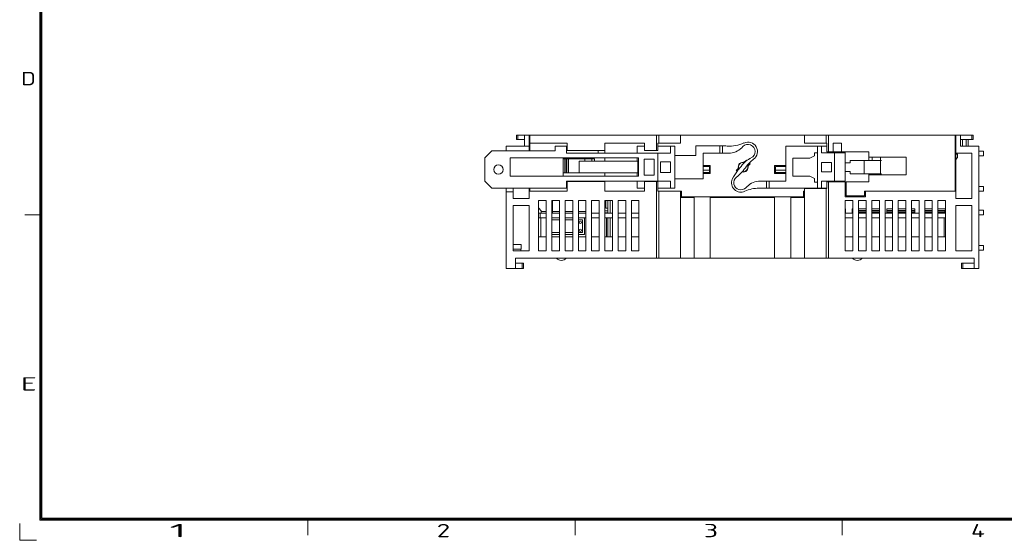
# Model space of a CAD drawing. Header units: inches. Extents: x 1106 to 1533, y 168 to 467.
# Tile 1 of 13: x 1106 to 1314, y 168 to 278. Entities that reach past the tile are written whole.
import ezdxf

# ---------------------------------------------------------------- set-up
doc = ezdxf.new("R2010")
doc.units = ezdxf.units.IN
doc.header["$LTSCALE"] = 23.1
doc.header["$MEASUREMENT"] = 0
doc.layers.get('0').update_dxf_attribs({"lineweight": 18})
for name, color, linetype, lineweight in [('1_27', 7, 'Continuous', 18), ('1_39', 7, 'Continuous', 18), ('1_50', 7, 'Continuous', 18), ('1_51', 7, 'Continuous', 18), ('1_52', 7, 'Continuous', 18), ('1_53', 7, 'Continuous', 18), ('1_54', 7, 'Continuous', 18), ('1_6', 7, 'Continuous', 18)]:
    doc.layers.add(name, color=color, linetype=linetype, lineweight=lineweight)
doc.styles.get("Standard").update_dxf_attribs({"font": 'isocp3.shx', "bigfont": 'gbcbig.shx'})

msp = doc.modelspace()

# ---------------------------------------------------------------- linework, layer by layer
for p, q in [((1109.91, 172.24), (1109.91, 463.1)), ((1110.13, 172.46), (1110.13, 462.87)), ((1110.36, 172.69), (1110.36, 462.65)), ((1110.13, 236.87), (1106.74, 236.87)), ((1105.67, 168), (1105.67, 171.53)), ((1528.46, 172.24), (1109.91, 172.24)), ((1528.23, 172.46), (1110.13, 172.46)), ((1528.01, 172.69), (1110.36, 172.69)), ((1166.63, 172.46), (1166.63, 169.07)), ((1223.13, 172.46), (1223.13, 169.07)), ((1279.63, 172.46), (1279.63, 169.07)), ((1105.67, 168), (1109.2, 168))]:
    msp.add_line(p, q)
at = {"color": 7, "linetype": 'Continuous'}
for p, q in [((1210.72, 252.84), (1210.72, 253.74)), ((1210.72, 253.74), (1307.32, 253.74)), ((1210.72, 252.84), (1212.42, 252.84)), ((1211.01, 253.74), (1211.01, 252.84)), ((1212.42, 253.74), (1212.42, 252.84)), ((1212.42, 251.44), (1212.42, 252.84)), ((1213.42, 253.74), (1213.42, 251.44)), ((1213.52, 250.44), (1213.52, 253.74)), ((1213.52, 252.04), (1221.42, 252.04)), ((1221.42, 252.04), (1221.42, 250.54)), ((1229.42, 249.94), (1229.42, 252.04)), ((1229.42, 252.04), (1237.82, 252.04)), ((1237.82, 250.54), (1237.82, 252.04)), ((1240.32, 250.54), (1240.32, 253.74)), ((1240.63, 252.04), (1240.63, 250.54)), ((1240.63, 252.04), (1245.42, 252.04)), ((1240.82, 252.04), (1240.82, 253.74)), ((1245.42, 252.04), (1245.42, 253.74)), ((1271.62, 252.04), (1271.62, 253.74)), ((1271.62, 252.04), (1276.39, 252.04)), ((1276.22, 252.04), (1276.22, 253.74)), ((1276.39, 252.04), (1276.39, 250.24)), ((1276.72, 253.74), (1276.72, 250.24)), ((1277.72, 250.24), (1277.72, 252.04)), ((1277.72, 252.04), (1279.47, 252.04)), ((1279.47, 252.04), (1279.47, 250.24)), ((1303.52, 253.74), (1303.52, 241.94)), ((1303.62, 240.34), (1303.62, 253.74)), ((1304.62, 251.44), (1304.62, 253.74)), ((1304.62, 252.84), (1307.32, 252.84)), ((1307.02, 252.84), (1307.02, 253.74)), ((1307.32, 253.74), (1307.32, 252.84)), ((1204.02, 248.94), (1205.52, 250.44)), ((1218.92, 250.44), (1205.52, 250.44)), ((1208.52, 251.44), (1208.52, 250.44)), ((1208.52, 251.44), (1213.42, 251.44)), ((1213.42, 251.44), (1213.42, 250.44)), ((1218.92, 251.44), (1218.92, 250.44)), ((1221.42, 251.44), (1218.92, 251.44)), ((1221.32, 251.44), (1221.32, 249.94)), ((1243.32, 249.94), (1221.32, 249.94)), ((1229.42, 250.54), (1221.42, 250.54)), ((1228.02, 249.94), (1228.02, 250.54)), ((1236.22, 251.44), (1236.22, 249.94)), ((1237.82, 251.44), (1236.22, 251.44)), ((1237.82, 250.54), (1240.63, 250.54)), ((1240.62, 249.94), (1240.62, 244.04)), ((1244.22, 251.44), (1240.63, 251.44)), ((1243.32, 251.44), (1243.32, 249.94)), ((1244.22, 242.54), (1244.22, 251.44)), ((1248.67, 249.44), (1248.67, 251.49)), ((1254.69, 251.49), (1248.67, 251.49)), ((1250.22, 244.54), (1250.22, 249.94)), ((1250.22, 249.94), (1255.56, 249.94)), ((1253.72, 251.49), (1253.72, 249.94)), ((1254.32, 249.94), (1254.32, 251.49)), ((1258.63, 251.35), (1258.39, 251.11)), ((1267.67, 251.44), (1267.67, 244.04)), ((1267.67, 251.44), (1276.39, 251.44)), ((1273.77, 250.04), (1273.77, 249.39)), ((1274.37, 250.04), (1273.77, 250.04)), ((1274.37, 242.54), (1274.37, 251.44)), ((1275.27, 249.99), (1275.27, 251.44)), ((1280.27, 249.99), (1275.27, 249.99)), ((1276.39, 250.24), (1285.22, 250.24)), ((1277.97, 243.99), (1277.97, 249.99)), ((1279.77, 250.24), (1279.77, 249.99)), ((1280.27, 240.74), (1280.27, 250.24)), ((1285.22, 248.39), (1285.22, 250.24)), ((1307.02, 249.94), (1303.62, 249.94)), ((1304.62, 251.44), (1308.52, 251.44)), ((1307.02, 240.34), (1307.02, 249.94)), ((1308.52, 251.44), (1308.52, 225.54)), ((1309.52, 250.39), (1308.52, 250.39)), ((1309.52, 250.39), (1309.52, 249.39)), ((1204.02, 248.94), (1204.02, 244.04)), ((1209.42, 245.09), (1209.42, 248.94)), ((1209.42, 248.94), (1236.52, 248.94)), ((1220.62, 248.94), (1220.62, 245.09)), ((1227.22, 248.74), (1220.62, 248.74)), ((1220.95, 248.74), (1220.95, 245.79)), ((1221.24, 248.74), (1221.24, 245.79)), ((1221.37, 248.74), (1221.37, 245.79)), ((1221.73, 248.74), (1221.73, 245.79)), ((1224.02, 245.79), (1224.02, 248.24)), ((1236.42, 248.24), (1224.02, 248.24)), ((1225.16, 248.74), (1225.16, 248.24)), ((1226.63, 248.74), (1226.63, 248.24)), ((1227.22, 248.74), (1227.22, 248.24)), ((1229.42, 248.94), (1229.42, 248.24)), ((1236.22, 248.24), (1236.22, 248.94)), ((1236.42, 245.79), (1236.42, 248.24)), ((1236.52, 248.94), (1236.52, 245.09)), ((1237.72, 248.69), (1237.72, 245.29)), ((1237.72, 248.69), (1239.82, 248.69)), ((1239.82, 248.69), (1239.82, 245.29)), ((1241.22, 248.14), (1241.22, 245.84)), ((1241.22, 248.14), (1243.32, 248.14)), ((1243.32, 248.14), (1243.32, 245.84)), ((1248.67, 249.44), (1244.22, 249.44)), ((1258.38, 247.98), (1258.41, 247.95)), ((1258.91, 248.01), (1259.34, 248.44)), ((1269.17, 245.09), (1269.17, 248.89)), ((1269.17, 248.89), (1272.77, 248.89)), ((1273.77, 249.39), (1272.77, 248.89)), ((1275.27, 245.99), (1275.27, 247.99)), ((1275.27, 247.99), (1277.37, 247.99)), ((1277.37, 245.99), (1277.37, 247.99)), ((1281.27, 247.89), (1280.27, 247.89)), ((1281.27, 248.39), (1281.27, 247.89)), ((1287.93, 248.39), (1281.27, 248.39)), ((1284.26, 245.59), (1284.26, 248.39)), ((1285.22, 249.09), (1293.12, 249.09)), ((1285.92, 249.09), (1285.92, 248.39)), ((1287.72, 249.09), (1287.72, 245.39)), ((1293.12, 249.09), (1293.12, 245.39)), ((1303.52, 249.24), (1303.62, 249.24)), ((1304.02, 249.74), (1303.62, 249.74)), ((1303.62, 248.64), (1304.02, 249.04)), ((1304.02, 249.04), (1304.02, 249.74)), ((1308.52, 249.39), (1309.52, 249.39)), ((1236.42, 245.79), (1220.62, 245.79)), ((1229.42, 245.79), (1229.42, 245.09)), ((1236.22, 245.09), (1236.22, 245.79)), ((1243.32, 245.84), (1241.22, 245.84)), ((1250.22, 247.34), (1251.72, 247.34)), ((1251.52, 247.14), (1250.22, 247.14)), ((1251.52, 246.34), (1250.22, 246.34)), ((1250.22, 245.84), (1251.52, 245.84)), ((1251.52, 245.64), (1251.52, 247.14)), ((1251.72, 247.34), (1251.72, 245.64)), ((1257.22, 246.31), (1257.65, 246.74)), ((1257.7, 247.24), (1257.68, 247.27)), ((1258.96, 245.99), (1258.93, 246.02)), ((1259.64, 246.73), (1259.66, 246.7)), ((1260.12, 247.66), (1259.69, 247.23)), ((1265.32, 245.64), (1265.32, 247.34)), ((1265.32, 247.34), (1267.67, 247.34)), ((1265.52, 247.14), (1265.52, 245.64)), ((1267.67, 247.14), (1265.52, 247.14)), ((1267.67, 246.34), (1265.52, 246.34)), ((1265.52, 245.84), (1267.67, 245.84)), ((1277.37, 245.99), (1275.27, 245.99)), ((1280.27, 246.09), (1281.27, 246.09)), ((1281.27, 246.09), (1281.27, 245.59)), ((1205.52, 242.54), (1204.02, 244.04)), ((1209.42, 245.09), (1236.52, 245.09)), ((1221.32, 244.04), (1221.32, 242.54)), ((1221.32, 244.04), (1243.32, 244.04)), ((1221.42, 243.94), (1221.42, 241.94)), ((1229.42, 243.94), (1221.42, 243.94)), ((1228.02, 243.94), (1228.02, 244.04)), ((1229.42, 241.94), (1229.42, 244.04)), ((1236.22, 244.04), (1236.22, 242.54)), ((1237.72, 245.29), (1239.82, 245.29)), ((1237.82, 243.94), (1237.82, 241.94)), ((1237.82, 243.94), (1240.63, 243.94)), ((1240.32, 227.74), (1240.32, 243.94)), ((1240.63, 241.94), (1240.63, 243.94)), ((1243.32, 244.04), (1243.32, 242.54)), ((1244.22, 244.54), (1250.22, 244.54)), ((1251.72, 245.64), (1250.22, 245.64)), ((1262.32, 244.04), (1267.67, 244.04)), ((1263.57, 244.04), (1263.57, 242.54)), ((1264.17, 242.54), (1264.17, 244.04)), ((1267.67, 245.64), (1265.32, 245.64)), ((1272.77, 245.09), (1269.17, 245.09)), ((1272.77, 245.09), (1273.77, 244.59)), ((1273.77, 244.59), (1273.77, 243.84)), ((1273.77, 243.84), (1274.37, 243.84)), ((1275.27, 242.54), (1275.27, 243.99)), ((1275.27, 243.99), (1280.27, 243.99)), ((1276.39, 242.44), (1276.39, 243.89)), ((1276.39, 243.89), (1280.27, 243.89)), ((1276.72, 227.74), (1276.72, 243.89)), ((1279.77, 243.99), (1279.77, 243.89)), ((1280.47, 243.89), (1280.47, 240.94)), ((1280.47, 243.89), (1285.22, 243.89)), ((1281.27, 245.59), (1287.93, 245.59)), ((1285.22, 243.89), (1285.22, 245.59)), ((1293.12, 245.39), (1285.22, 245.39)), ((1285.92, 245.59), (1285.92, 245.39)), ((1205.52, 242.54), (1221.42, 242.54)), ((1208.52, 225.54), (1208.52, 242.54)), ((1208.52, 241.74), (1210.02, 241.74)), ((1210.02, 240.34), (1210.02, 242.54)), ((1213.42, 240.34), (1213.42, 242.54)), ((1221.42, 241.94), (1213.42, 241.94)), ((1213.52, 241.94), (1213.52, 242.54)), ((1237.82, 241.94), (1229.42, 241.94)), ((1237.82, 242.54), (1236.22, 242.54)), ((1240.63, 242.54), (1244.22, 242.54)), ((1240.63, 241.94), (1245.62, 241.94)), ((1240.82, 227.74), (1240.82, 241.94)), ((1245.42, 227.74), (1245.42, 241.94)), ((1245.62, 240.74), (1245.62, 241.94)), ((1259.25, 242.62), (1259.5, 242.86)), ((1262.02, 242.54), (1276.39, 242.54)), ((1271.42, 240.74), (1271.42, 241.94)), ((1271.42, 241.94), (1271.62, 241.94)), ((1271.62, 227.74), (1271.62, 242.44)), ((1271.62, 242.44), (1276.39, 242.44)), ((1276.22, 227.74), (1276.22, 242.44)), ((1280.27, 241.94), (1280.47, 241.94)), ((1284.32, 240.94), (1284.32, 241.94)), ((1284.32, 241.94), (1303.62, 241.94)), ((1284.52, 241.94), (1284.52, 240.74)), ((1309.52, 242.89), (1308.52, 242.89)), ((1308.52, 241.89), (1309.52, 241.89)), ((1309.52, 242.89), (1309.52, 241.89)), ((1213.42, 240.34), (1210.02, 240.34)), ((1215.42, 239.94), (1215.42, 229.24)), ((1217.02, 239.94), (1215.42, 239.94)), ((1217.02, 229.24), (1217.02, 239.94)), ((1218.22, 239.94), (1218.22, 229.24)), ((1219.82, 239.94), (1218.22, 239.94)), ((1218.37, 239.94), (1218.37, 237.24)), ((1219.82, 229.24), (1219.82, 239.94)), ((1221.02, 239.94), (1221.02, 229.24)), ((1222.62, 239.94), (1221.02, 239.94)), ((1222.62, 229.24), (1222.62, 239.94)), ((1223.82, 239.94), (1223.82, 229.24)), ((1225.42, 239.94), (1223.82, 239.94)), ((1225.42, 229.24), (1225.42, 239.94)), ((1226.62, 239.94), (1226.62, 229.24)), ((1228.22, 239.94), (1226.62, 239.94)), ((1228.22, 229.24), (1228.22, 239.94)), ((1229.42, 239.94), (1229.42, 229.24)), ((1231.02, 239.94), (1229.42, 239.94)), ((1229.62, 238.34), (1229.62, 239.94)), ((1230.03, 237.24), (1230.03, 239.94)), ((1230.56, 237.24), (1230.56, 239.94)), ((1231.02, 229.24), (1231.02, 239.94)), ((1232.22, 239.94), (1232.22, 229.24)), ((1233.82, 239.94), (1232.22, 239.94)), ((1233.82, 229.24), (1233.82, 239.94)), ((1235.02, 239.94), (1235.02, 229.24)), ((1236.62, 239.94), (1235.02, 239.94)), ((1236.62, 229.24), (1236.62, 239.94)), ((1248.32, 240.54), (1245.42, 240.54)), ((1271.42, 240.74), (1245.62, 240.74)), ((1248.32, 227.74), (1248.32, 240.54)), ((1251.72, 227.74), (1251.72, 240.54)), ((1251.72, 240.54), (1265.32, 240.54)), ((1265.32, 227.74), (1265.32, 240.54)), ((1268.72, 240.54), (1268.72, 227.74)), ((1271.62, 240.54), (1268.72, 240.54)), ((1280.27, 240.74), (1284.52, 240.74)), ((1280.27, 239.94), (1280.27, 229.24)), ((1281.87, 239.94), (1280.27, 239.94)), ((1280.47, 240.94), (1284.32, 240.94)), ((1281.87, 229.24), (1281.87, 239.94)), ((1283.07, 239.94), (1283.07, 229.24)), ((1284.67, 239.94), (1283.07, 239.94)), ((1284.67, 229.24), (1284.67, 239.94)), ((1285.87, 239.94), (1285.87, 229.24)), ((1287.47, 239.94), (1285.87, 239.94)), ((1287.47, 229.24), (1287.47, 239.94)), ((1288.67, 239.94), (1288.67, 229.24)), ((1290.27, 239.94), (1288.67, 239.94)), ((1290.27, 229.24), (1290.27, 239.94)), ((1291.47, 239.94), (1291.47, 229.24)), ((1293.07, 239.94), (1291.47, 239.94)), ((1293.07, 229.24), (1293.07, 239.94)), ((1295.87, 239.94), (1294.27, 239.94)), ((1294.27, 239.94), (1294.27, 229.24)), ((1295.87, 229.24), (1295.87, 239.94)), ((1298.67, 239.94), (1297.07, 239.94)), ((1297.07, 239.94), (1297.07, 229.24)), ((1298.67, 229.24), (1298.67, 239.94)), ((1301.47, 239.94), (1299.87, 239.94)), ((1299.87, 239.94), (1299.87, 229.24)), ((1301.47, 229.24), (1301.47, 239.94)), ((1303.62, 240.34), (1307.02, 240.34)), ((1210.02, 229.24), (1210.02, 238.84)), ((1210.02, 238.84), (1213.42, 238.84)), ((1213.42, 238.84), (1213.42, 229.24)), ((1215.42, 238.4), (1215.92, 237.74)), ((1215.92, 237.74), (1215.92, 237.24)), ((1215.92, 237.57), (1217.02, 237.57)), ((1218.37, 237.57), (1219.82, 237.57)), ((1221.02, 237.57), (1222.62, 237.57)), ((1223.82, 237.57), (1225.42, 237.57)), ((1230.03, 237.74), (1229.42, 237.74)), ((1229.62, 238.34), (1230.03, 238.34)), ((1280.31, 238.14), (1280.27, 238.14)), ((1280.31, 238.14), (1280.31, 237.24)), ((1281.74, 237.24), (1281.74, 238.14)), ((1281.87, 238.14), (1281.74, 238.14)), ((1284.67, 238.14), (1283.07, 238.14)), ((1287.47, 238.14), (1285.87, 238.14)), ((1290.27, 238.14), (1289.07, 238.14)), ((1289.07, 237.24), (1289.07, 238.14)), ((1293.07, 238.14), (1291.47, 238.14)), ((1294.97, 238.14), (1294.27, 238.14)), ((1294.97, 238.14), (1294.97, 237.24)), ((1298.67, 238.14), (1297.07, 238.14)), ((1301.47, 238.14), (1299.87, 238.14)), ((1301.32, 237.74), (1301.47, 237.94)), ((1301.32, 237.24), (1301.32, 237.74)), ((1307.02, 238.84), (1303.62, 238.84)), ((1303.62, 229.24), (1303.62, 238.84)), ((1307.02, 229.24), (1307.02, 238.84)), ((1309.52, 237.89), (1308.52, 237.89)), ((1309.52, 237.89), (1309.52, 236.89)), ((1215.42, 237.24), (1217.02, 237.24)), ((1217.02, 236.24), (1215.42, 236.24)), ((1215.72, 237.24), (1215.72, 236.24)), ((1215.87, 232.24), (1215.87, 236.24)), ((1219.82, 237.24), (1218.22, 237.24)), ((1219.82, 236.24), (1218.22, 236.24)), ((1218.22, 235.84), (1219.82, 235.84)), ((1222.62, 237.24), (1221.02, 237.24)), ((1222.62, 236.24), (1221.02, 236.24)), ((1221.02, 235.84), (1222.62, 235.84)), ((1225.42, 237.24), (1223.82, 237.24)), ((1225.42, 236.24), (1223.82, 236.24)), ((1223.82, 235.84), (1224.72, 235.84)), ((1224.72, 235.84), (1224.72, 233.14)), ((1225.12, 232.74), (1225.12, 236.24)), ((1228.22, 237.24), (1226.62, 237.24)), ((1228.22, 236.24), (1226.62, 236.24)), ((1229.42, 237.34), (1230.03, 237.34)), ((1231.02, 237.24), (1229.42, 237.24)), ((1231.02, 236.24), (1229.42, 236.24)), ((1229.74, 237.24), (1229.74, 237.34)), ((1229.74, 232.24), (1229.74, 236.24)), ((1230.03, 232.24), (1230.03, 236.24)), ((1230.56, 232.24), (1230.56, 236.24)), ((1233.82, 237.24), (1232.22, 237.24)), ((1233.82, 236.24), (1232.22, 236.24)), ((1236.62, 237.24), (1235.02, 237.24)), ((1236.62, 236.24), (1235.02, 236.24)), ((1281.87, 237.24), (1280.27, 237.24)), ((1281.87, 236.24), (1280.27, 236.24)), ((1284.67, 237.24), (1283.07, 237.24)), ((1284.67, 236.24), (1283.07, 236.24)), ((1287.47, 237.24), (1285.87, 237.24)), ((1287.47, 236.24), (1285.87, 236.24)), ((1290.27, 237.24), (1288.67, 237.24)), ((1290.27, 236.24), (1288.67, 236.24)), ((1293.07, 237.24), (1291.47, 237.24)), ((1293.07, 236.24), (1291.47, 236.24)), ((1295.87, 237.24), (1294.27, 237.24)), ((1295.87, 236.24), (1294.27, 236.24)), ((1298.67, 237.24), (1297.07, 237.24)), ((1298.67, 236.24), (1297.07, 236.24)), ((1301.47, 237.24), (1299.87, 237.24)), ((1301.47, 236.24), (1299.87, 236.24)), ((1301.17, 236.24), (1301.17, 232.24)), ((1308.52, 236.89), (1309.52, 236.89)), ((1215.42, 232.24), (1217.02, 232.24)), ((1219.82, 233.14), (1218.22, 233.14)), ((1218.22, 232.74), (1219.82, 232.74)), ((1218.22, 232.24), (1219.82, 232.24)), ((1222.62, 233.14), (1221.02, 233.14)), ((1221.02, 232.74), (1222.62, 232.74)), ((1221.02, 232.24), (1222.62, 232.24)), ((1224.72, 233.14), (1223.82, 233.14)), ((1223.82, 232.74), (1225.12, 232.74)), ((1223.82, 232.24), (1225.42, 232.24)), ((1226.62, 232.24), (1228.22, 232.24)), ((1229.42, 232.24), (1231.02, 232.24)), ((1232.22, 232.24), (1233.82, 232.24)), ((1235.02, 232.24), (1236.62, 232.24)), ((1280.27, 232.24), (1281.87, 232.24)), ((1283.07, 232.24), (1284.67, 232.24)), ((1285.87, 232.24), (1287.47, 232.24)), ((1288.67, 232.24), (1290.27, 232.24)), ((1291.47, 232.24), (1293.07, 232.24)), ((1294.27, 232.24), (1295.87, 232.24)), ((1297.07, 232.24), (1298.67, 232.24)), ((1299.87, 232.24), (1301.47, 232.24)), ((1211.72, 230.64), (1210.02, 230.64)), ((1210.02, 229.64), (1211.72, 229.64)), ((1210.02, 229.24), (1213.42, 229.24)), ((1211.62, 229.64), (1211.62, 229.24)), ((1211.72, 230.64), (1211.72, 229.64)), ((1215.42, 229.24), (1217.02, 229.24)), ((1218.22, 229.24), (1219.82, 229.24)), ((1221.02, 229.24), (1222.62, 229.24)), ((1223.82, 229.24), (1225.42, 229.24)), ((1226.62, 229.24), (1228.22, 229.24)), ((1229.42, 229.24), (1231.02, 229.24)), ((1232.22, 229.24), (1233.82, 229.24)), ((1235.02, 229.24), (1236.62, 229.24)), ((1280.27, 229.24), (1281.87, 229.24)), ((1283.07, 229.24), (1284.67, 229.24)), ((1285.87, 229.24), (1287.47, 229.24)), ((1288.67, 229.24), (1290.27, 229.24)), ((1291.47, 229.24), (1293.07, 229.24)), ((1294.27, 229.24), (1295.87, 229.24)), ((1297.07, 229.24), (1298.67, 229.24)), ((1299.87, 229.24), (1301.47, 229.24)), ((1303.62, 229.24), (1307.02, 229.24)), ((1309.52, 230.39), (1308.52, 230.39)), ((1308.52, 229.39), (1309.52, 229.39)), ((1309.52, 230.39), (1309.52, 229.39)), ((1210.52, 227.74), (1210.52, 225.54)), ((1210.52, 227.74), (1307.52, 227.74)), ((1307.52, 225.54), (1307.52, 227.74)), ((1208.52, 225.54), (1212.22, 225.54)), ((1212.22, 226.64), (1210.52, 226.64)), ((1211.92, 225.54), (1211.92, 226.64)), ((1212.22, 226.64), (1212.22, 225.54)), ((1307.52, 226.64), (1304.82, 226.64)), ((1304.82, 225.54), (1304.82, 226.64)), ((1304.82, 225.54), (1308.52, 225.54)), ((1305.11, 226.64), (1305.11, 225.54))]:
    msp.add_line(p, q, dxfattribs=at)
for centre, radius in [((1206.92, 246.49), 1), ((1224.22, 235.34), 0.25), ((1224.22, 233.64), 0.25)]:
    msp.add_circle(centre, radius, dxfattribs=at)
for centre, radius, start, end in [((1255.87, 258.44), 7, 265.1562, 295.1203), ((1259.69, 250.29), 2, 305.5982, 115.1203), ((1254.69, 244.49), 7, 85.1562, 90), ((1255.56, 253.94), 4, 270, 315), ((1259.69, 250.29), 1.5, 294.6415, 134.8745), ((1258.67, 246.99), 1.05, 76.5881, 193.4119), ((1258.67, 246.99), 1, 76.2464, 204.5362), ((1262.4, 244.38), 5, 114.6415, 142.0427), ((1258.67, 246.99), 1.6, 61.4353, 65.1055), ((1263.55, 244.43), 5, 128.7275, 146.7172), ((1258.67, 246.99), 1.6, 24.8945, 35.6105), ((1266.68, 240.53), 10, 125.5982, 128.7275), ((1265.29, 239.97), 10, 141.1595, 153.3703), ((1258.67, 246.99), 1.6, 204.8945, 215.1538), ((1251.01, 252.66), 10, 308.6816, 326.7172), ((1179.61, 308.96), 100, 321.1595, 322.0427), ((1258.67, 246.99), 1.05, 256.5881, 13.4119), ((1258.67, 246.99), 1, 258.5005, 27.3422), ((1258.2, 243.68), 2, 157.2793, 295.1209), ((1258.2, 243.68), 1.5, 128.6816, 314.8745), ((1262.32, 240.04), 4, 90, 135), ((1262.02, 235.54), 7, 90, 115.1209), ((1220.22, 228.49), 1.25, 216.8699, 323.1301), ((1282.82, 228.49), 1.25, 216.8699, 323.1301)]:
    msp.add_arc(centre, radius, start, end, dxfattribs=at)
at = {"layer": '1_27', "color": 7, "linetype": 'Continuous'}
for p, q in [((1280.27, 237.84), (1280.31, 237.84)), ((1280.27, 237.53), (1280.31, 237.53)), ((1280.27, 237.44), (1280.31, 237.44)), ((1281.74, 237.84), (1281.87, 237.84)), ((1281.74, 237.53), (1281.87, 237.53)), ((1281.74, 237.44), (1281.87, 237.44)), ((1283.07, 237.84), (1284.67, 237.84)), ((1283.07, 237.53), (1284.67, 237.53)), ((1283.07, 237.51), (1283.86, 237.51)), ((1283.86, 237.51), (1283.86, 237.24)), ((1283.86, 237.44), (1284.67, 237.44)), ((1285.87, 237.84), (1287.47, 237.84)), ((1285.87, 237.53), (1287.47, 237.53)), ((1285.87, 237.51), (1286.97, 237.51)), ((1286.97, 237.51), (1286.97, 237.24)), ((1286.97, 237.44), (1287.47, 237.44)), ((1289.07, 237.84), (1290.27, 237.84)), ((1289.07, 237.53), (1290.27, 237.53)), ((1289.07, 237.44), (1289.77, 237.44)), ((1289.77, 237.51), (1290.27, 237.51)), ((1289.77, 237.24), (1289.77, 237.51)), ((1291.47, 237.84), (1293.07, 237.84)), ((1291.47, 237.53), (1293.07, 237.53)), ((1291.47, 237.44), (1292.88, 237.44)), ((1292.88, 237.51), (1293.07, 237.51)), ((1292.88, 237.24), (1292.88, 237.51)), ((1294.27, 237.84), (1294.97, 237.84)), ((1294.27, 237.53), (1294.97, 237.53)), ((1294.27, 237.51), (1294.3, 237.51)), ((1294.3, 237.51), (1294.3, 237.24)), ((1294.3, 237.44), (1294.97, 237.44)), ((1297.07, 237.84), (1298.67, 237.84)), ((1297.07, 237.53), (1298.67, 237.53)), ((1297.07, 237.51), (1298.48, 237.51)), ((1298.48, 237.51), (1298.48, 237.24)), ((1298.48, 237.44), (1298.67, 237.44)), ((1299.87, 237.84), (1301.39, 237.84)), ((1299.87, 237.53), (1301.32, 237.53)), ((1299.87, 237.44), (1300.17, 237.44)), ((1300.17, 237.51), (1301.32, 237.51)), ((1300.17, 237.24), (1300.17, 237.51))]:
    msp.add_line(p, q, dxfattribs=at)
at = {"layer": '1_39', "color": 7, "linetype": 'Continuous'}
for p, q in [((1286.71, 237.24), (1286.71, 237.51)), ((1285.87, 237.37), (1286.71, 237.37))]:
    msp.add_line(p, q, dxfattribs=at)
at = {"layer": '1_50', "color": 7, "linetype": 'Continuous'}
for p, q in [((1283.81, 237.24), (1283.81, 237.51)), ((1283.07, 237.37), (1283.81, 237.37))]:
    msp.add_line(p, q, dxfattribs=at)
at = {"layer": '1_51', "color": 7, "linetype": 'Continuous'}
for p, q in [((1297.37, 237.51), (1297.37, 237.24)), ((1298.47, 237.24), (1298.47, 237.51)), ((1297.37, 237.37), (1298.47, 237.37))]:
    msp.add_line(p, q, dxfattribs=at)
at = {"layer": '1_52', "color": 7, "linetype": 'Continuous'}
for p, q in [((1300.27, 237.51), (1300.27, 237.24)), ((1300.27, 237.37), (1301.32, 237.37))]:
    msp.add_line(p, q, dxfattribs=at)
at = {"layer": '1_53', "color": 7, "linetype": 'Continuous'}
for p, q in [((1290.04, 237.51), (1290.04, 237.24)), ((1290.04, 237.37), (1290.27, 237.37))]:
    msp.add_line(p, q, dxfattribs=at)
at = {"layer": '1_54', "color": 7, "linetype": 'Continuous'}
for p, q in [((1292.94, 237.51), (1292.94, 237.24)), ((1292.94, 237.37), (1293.07, 237.37))]:
    msp.add_line(p, q, dxfattribs=at)
at = {"layer": '1_6', "color": 7, "linetype": 'Continuous'}
for p, q in [((1305.05, 252.84), (1305.05, 251.44)), ((1305.81, 251.44), (1305.81, 252.84)), ((1306.24, 252.84), (1306.24, 251.44)), ((1286.76, 237.24), (1286.76, 237.51)), ((1289.96, 237.24), (1289.96, 237.51)), ((1297.29, 237.24), (1297.29, 237.51))]:
    msp.add_line(p, q, dxfattribs=at)

# ---------------------------------------------------------------- texts
for s, width, p in [('D', 1.41452, (1105.97, 264.33)), ('E', 1.81818, (1105.97, 199.7)), ('1', 2.85714, (1137.36, 168.65)), ('2', 1.63919, (1193.86, 168.65)), ('3', 1.69084, (1250.36, 168.65)), ('4', 1.53846, (1306.86, 168.65))]:
    msp.add_text(s, height=2.82, dxfattribs=dict(width=width)).set_placement(p)

doc.saveas('drawing.dxf')
